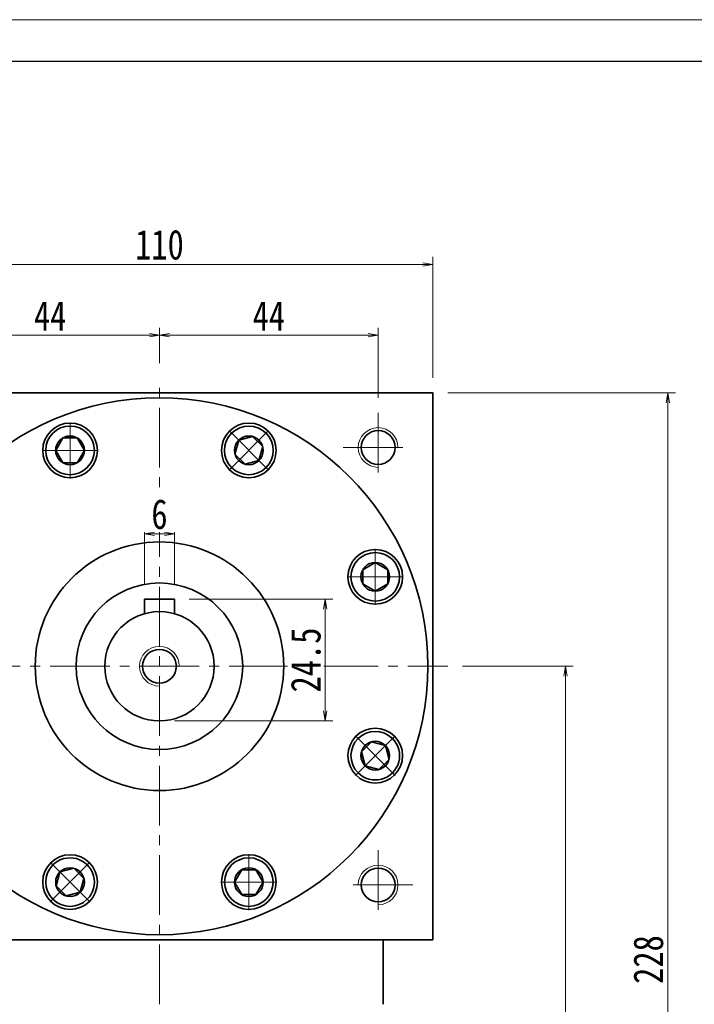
# Model space of a CAD drawing. Header units: millimetres. Extents: x -20 to 689, y 0 to 499.
# Tile 6 of 6: x 389 to 525, y 301 to 499. Entities that reach past the tile are written whole.
import ezdxf

# ---------------------------------------------------------------- set-up
doc = ezdxf.new("R2010")
doc.units = ezdxf.units.MM
doc.set_wipeout_variables(frame=1)
doc.linetypes.add('点画线', pattern=[18, 12, -2, 2, -2])
for name, color, linetype, lineweight in [('中心线层', 1, '点画线', 18), ('图框_外框线', 7, 'Continuous', 18), ('尺寸线层', 3, 'Continuous', 18), ('粗实线层', 7, 'Continuous', 35)]:
    doc.layers.add(name, color=color, linetype=linetype, lineweight=lineweight)
doc.styles.add('宋体', font='SimSun.ttf', dxfattribs={"width": 0.8})
doc.dimstyles.new('A水平标注$0', dxfattribs={"dimtxt": 3.5, "dimasz": 2, "dimexe": 1.5, "dimexo": 3, "dimgap": 1.1, "dimtad": 1, "dimtoh": 1, "dimdec": 4, "dimdsep": 46, "dimtxsty": '宋体', "dimblk": 'OPEN', "dimcen": 3, "dimclrd": 3, "dimclre": 3, "dimclrt": 6, "dimadec": 0, "dimazin": 0, "dimtm": 1e-09, "dimtfac": 1, "dimtdec": 4, "dimtix": 1, "dimtmove": 0, "dimatfit": 3, "dimldrblk": 'OPEN', "dimfxl": 0, "dimlwd": 13, "dimlwe": 13, "dimarcsym": 0})

# ---------------------------------------------------------------- blocks, each defined once
blk = doc.blocks.new('_Open')
at = {"color": 0, "linetype": 'ByBlock', "lineweight": -2}
for p, q in [((-1, 0.167), (0, 0)), ((-1, -0.167), (0, 0)), ((0, 0), (-1, 0))]:
    blk.add_line(p, q, dxfattribs=at)
blk = doc.blocks.new('*D16')
at = {"layer": 'Defpoints', "color": 0, "transparency": 16777216}
for p in [(472.61, 450.03), (362.61, 424.2), (472.61, 424.2)]:
    blk.add_point(p, dxfattribs=at)
at = {"layer": '尺寸线层', "color": 3, "lineweight": 13, "transparency": 16777216}
for p, q in [((362.61, 427.2), (362.61, 451.53)), ((364.61, 450.03), (470.61, 450.03)), ((472.61, 427.2), (472.61, 451.53))]:
    blk.add_line(p, q, dxfattribs=at)
at = {"layer": '尺寸线层', "color": 3, "lineweight": 13, "transparency": 16777216, "xscale": 2, "yscale": 2, "zscale": 2}
for p, rotation in [((362.61, 450.03), 179.9999999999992), ((472.61, 450.03), 359.9999999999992)]:
    blk.add_blockref('_Open', p, dxfattribs=dict(at, rotation=rotation))
at = {"layer": '尺寸线层', "color": 6, "transparency": 16777216, "insert": (417.61, 453.96), "char_height": 6, "attachment_point": 5, "style": '宋体', "bg_fill": 3, "box_fill_scale": 1.1, "bg_fill_color": 257, "bg_fill_transparency": 0}
blk.add_mtext('110', dxfattribs=at)
blk = doc.blocks.new('*D20')
at = {"layer": 'Defpoints', "color": 0, "transparency": 16777216}
for p in [(417.61, 435.77), (417.61, 427.19), (373.61, 420.2)]:
    blk.add_point(p, dxfattribs=at)
at = {"layer": '尺寸线层', "color": 3, "lineweight": 13, "transparency": 16777216}
for p, q in [((373.61, 423.2), (373.61, 437.27)), ((375.61, 435.77), (415.61, 435.77)), ((417.61, 430.19), (417.61, 437.27))]:
    blk.add_line(p, q, dxfattribs=at)
at = {"layer": '尺寸线层', "color": 3, "lineweight": 13, "transparency": 16777216, "xscale": 2, "yscale": 2, "zscale": 2, "rotation": 180}
blk.add_blockref('_Open', (373.61, 435.77), dxfattribs=at)
at = {"layer": '尺寸线层', "color": 3, "lineweight": 13, "transparency": 16777216, "xscale": 2, "yscale": 2, "zscale": 2}
blk.add_blockref('_Open', (417.61, 435.77), dxfattribs=at)
at = {"layer": '尺寸线层', "color": 6, "transparency": 16777216, "insert": (395.61, 439.67), "char_height": 6, "attachment_point": 5, "style": '宋体', "bg_fill": 3, "box_fill_scale": 1.1, "bg_fill_color": 257, "bg_fill_transparency": 0}
blk.add_mtext('44', dxfattribs=at)
blk = doc.blocks.new('*D21')
at = {"layer": 'Defpoints', "color": 0, "transparency": 16777216}
for p in [(461.61, 435.77), (417.61, 427.19), (461.61, 420.2)]:
    blk.add_point(p, dxfattribs=at)
at = {"layer": '尺寸线层', "color": 3, "lineweight": 13, "transparency": 16777216}
for p, q in [((417.61, 430.19), (417.61, 437.27)), ((419.61, 435.77), (459.61, 435.77)), ((461.61, 423.2), (461.61, 437.27))]:
    blk.add_line(p, q, dxfattribs=at)
at = {"layer": '尺寸线层', "color": 3, "lineweight": 13, "transparency": 16777216, "xscale": 2, "yscale": 2, "zscale": 2, "rotation": 180}
blk.add_blockref('_Open', (417.61, 435.77), dxfattribs=at)
at = {"layer": '尺寸线层', "color": 3, "lineweight": 13, "transparency": 16777216, "xscale": 2, "yscale": 2, "zscale": 2}
blk.add_blockref('_Open', (461.61, 435.77), dxfattribs=at)
at = {"layer": '尺寸线层', "color": 6, "transparency": 16777216, "insert": (439.61, 439.67), "char_height": 6, "attachment_point": 5, "style": '宋体', "bg_fill": 3, "box_fill_scale": 1.1, "bg_fill_color": 257, "bg_fill_transparency": 0}
blk.add_mtext('44', dxfattribs=at)
blk = doc.blocks.new('*D22')
at = {"layer": 'Defpoints', "color": 0, "transparency": 16777216}
for p in [(475.61, 369.2), (462.21, 196.2), (499.34, 196.2)]:
    blk.add_point(p, dxfattribs=at)
at = {"layer": '尺寸线层', "color": 3, "lineweight": 13, "transparency": 16777216}
for p, q in [((478.61, 369.2), (500.84, 369.2)), ((499.34, 367.2), (499.34, 198.2)), ((465.21, 196.2), (500.84, 196.2))]:
    blk.add_line(p, q, dxfattribs=at)
at = {"layer": '尺寸线层', "color": 3, "lineweight": 13, "transparency": 16777216, "xscale": 2, "yscale": 2, "zscale": 2}
for p, rotation in [((499.34, 369.2), 89.99999999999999), ((499.34, 196.2), 270)]:
    blk.add_blockref('_Open', p, dxfattribs=dict(at, rotation=rotation))
at = {"layer": '尺寸线层', "color": 6, "transparency": 16777216, "insert": (495.41, 282.7), "char_height": 6, "attachment_point": 5, "rotation": 90, "style": '宋体', "bg_fill": 3, "box_fill_scale": 1.1, "bg_fill_color": 257, "bg_fill_transparency": 0}
blk.add_mtext('173', dxfattribs=at)
blk = doc.blocks.new('*D23')
at = {"layer": 'Defpoints', "color": 0, "transparency": 16777216}
for p in [(472.61, 424.2), (462.21, 196.2), (519.93, 196.2)]:
    blk.add_point(p, dxfattribs=at)
at = {"layer": '尺寸线层', "color": 3, "lineweight": 13, "transparency": 16777216}
for p, q in [((475.61, 424.2), (521.43, 424.2)), ((519.93, 422.2), (519.93, 198.2)), ((465.21, 196.2), (521.43, 196.2))]:
    blk.add_line(p, q, dxfattribs=at)
at = {"layer": '尺寸线层', "color": 3, "lineweight": 13, "transparency": 16777216, "xscale": 2, "yscale": 2, "zscale": 2}
for p, rotation in [((519.93, 424.2), 90), ((519.93, 196.2), 270)]:
    blk.add_blockref('_Open', p, dxfattribs=dict(at, rotation=rotation))
at = {"layer": '尺寸线层', "color": 6, "transparency": 16777216, "insert": (516, 310.2), "char_height": 6, "attachment_point": 5, "rotation": 90, "style": '宋体', "bg_fill": 3, "box_fill_scale": 1.1, "bg_fill_color": 257, "bg_fill_transparency": 0}
blk.add_mtext('228', dxfattribs=at)
blk = doc.blocks.new('*X6')
at = {"layer": '中心线层', "linetype": '点画线', "lineweight": 18}
for p, q in [((0, -5.64), (0, 5.64)), ((-5.64, 0), (5.64, 0))]:
    blk.add_line(p, q, dxfattribs=at)
at = {"layer": '粗实线层'}
for p, q in [((-2.89, 0), (-1.44, 2.5)), ((-1.44, 2.5), (1.44, 2.5)), ((2.89, 0), (1.44, 2.5)), ((2.89, 0), (1.44, 2.5)), ((-2.89, 0), (-1.44, -2.5)), ((2.89, 0), (1.44, -2.5)), ((-1.44, -2.5), (1.44, -2.5))]:
    blk.add_line(p, q, dxfattribs=at)
blk.add_circle((0, 0), 2.89, dxfattribs=at)
for start, end in [(0, 180), (180, 360)]:
    blk.add_arc((0, 0), 4.89, start, end, dxfattribs=at)
blk = doc.blocks.new('*D24')
at = {"layer": 'Defpoints', "color": 0, "transparency": 16777216}
for p in [(420.61, 382.7), (417.61, 358.2), (450.97, 358.2)]:
    blk.add_point(p, dxfattribs=at)
at = {"layer": '尺寸线层', "color": 3, "lineweight": 13, "transparency": 16777216}
for p, q in [((423.61, 382.7), (452.47, 382.7)), ((450.97, 380.7), (450.97, 360.2)), ((420.61, 358.2), (452.47, 358.2))]:
    blk.add_line(p, q, dxfattribs=at)
at = {"layer": '尺寸线层', "color": 3, "lineweight": 13, "transparency": 16777216, "xscale": 2, "yscale": 2, "zscale": 2}
for p, rotation in [((450.97, 382.7), 90), ((450.97, 358.2), 270)]:
    blk.add_blockref('_Open', p, dxfattribs=dict(at, rotation=rotation))
at = {"layer": '尺寸线层', "color": 6, "transparency": 16777216, "insert": (447.07, 370.45), "char_height": 6, "attachment_point": 5, "rotation": 90, "style": '宋体', "bg_fill": 3, "box_fill_scale": 1.1, "bg_fill_color": 257, "bg_fill_transparency": 0}
blk.add_mtext('24.5', dxfattribs=at)
blk = doc.blocks.new('*D25')
at = {"layer": 'Defpoints', "color": 0, "transparency": 16777216}
for p in [(414.61, 395.83), (414.61, 382.7), (420.61, 382.7)]:
    blk.add_point(p, dxfattribs=at)
at = {"layer": '尺寸线层', "color": 3, "lineweight": 13, "transparency": 16777216}
for p, q in [((414.61, 385.7), (414.61, 397.33)), ((420.61, 385.7), (420.61, 397.33)), ((418.61, 395.83), (416.61, 395.83))]:
    blk.add_line(p, q, dxfattribs=at)
at = {"layer": '尺寸线层', "color": 3, "lineweight": 13, "transparency": 16777216, "xscale": 2, "yscale": 2, "zscale": 2, "rotation": 180}
blk.add_blockref('_Open', (414.61, 395.83), dxfattribs=at)
at = {"layer": '尺寸线层', "color": 3, "lineweight": 13, "transparency": 16777216, "xscale": 2, "yscale": 2, "zscale": 2}
blk.add_blockref('_Open', (420.61, 395.83), dxfattribs=at)
at = {"layer": '尺寸线层', "color": 6, "transparency": 16777216, "insert": (417.61, 399.76), "char_height": 6, "attachment_point": 5, "style": '宋体', "bg_fill": 3, "box_fill_scale": 1.1, "bg_fill_color": 257, "bg_fill_transparency": 0}
blk.add_mtext('6', dxfattribs=at)

msp = doc.modelspace()

# ---------------------------------------------------------------- linework, layer by layer
at = {"layer": '中心线层'}
for p, q in [((417.60567, 301.19842), (417.60567, 427.19361)), ((461.60567, 420.19842), (461.60567, 406.19842)), ((454.60567, 413.19842), (468.60567, 413.19842)), ((359.60567, 369.19842), (475.60567, 369.19842)), ((461.60567, 332.19842), (461.60567, 318.19842)), ((468.60567, 325.19842), (454.60567, 325.19842))]:
    msp.add_line(p, q, dxfattribs=at)
at = {"layer": '图框_外框线', "color": 3}
msp.add_lwpolyline([(-16.77824, 0), (689.23397, 0), (689.23397, 499.2515), (-16.77824, 499.2515)], close=True, dxfattribs=at)
at = {"layer": '图框_外框线', "color": 3, "lineweight": 25}
msp.add_lwpolyline([(25.24629, 8.40491), (680.82907, 8.40491), (680.82907, 490.84659), (25.24629, 490.84659)], close=True, dxfattribs=at)
at = {"layer": '粗实线层'}
for p, q in [((420.60567, 382.69842), (414.60567, 382.69842)), ((414.60567, 382.69842), (414.60567, 379.78142)), ((420.60567, 382.69842), (420.60567, 379.78142))]:
    msp.add_line(p, q, dxfattribs=at)
for points in [[(362.60567, 423.59842), (362.60567, 424.19842), (472.60567, 424.19842), (472.60567, 423.59842)], [(472.60567, 314.19842), (472.60567, 424.19842)], [(472.60567, 314.19842), (362.60567, 314.19842)]]:
    msp.add_lwpolyline(points, dxfattribs=at)
for centre, radius in [((399.61955, 412.62075), 5.5), ((435.59179, 412.62075), 5.5), ((461.60567, 413.19842), 3.4), ((417.60567, 369.19842), 25), ((417.60567, 369.19842), 16.75), ((417.60567, 369.19842), 11), ((417.60567, 369.19842), 3.4), ((399.61955, 325.77608), 5.5), ((435.59179, 325.77608), 5.5), ((461.60567, 325.19842), 3.4)]:
    msp.add_circle(centre, radius, dxfattribs=at)
at = {"layer": '粗实线层', "lineweight": 18}
for centre, start, end in [((461.60567, 413.19842), 0, 270), ((417.60567, 369.19842), 0, 270), ((461.60567, 325.19842), 270, 180)]:
    msp.add_arc(centre, 4, start, end, dxfattribs=at)

# ---------------------------------------------------------------- next in the draw order: dimensions: what is measured, and where the dimension line sits
at = {"layer": '尺寸线层'}
dim = msp.add_linear_dim(base=(472.60567, 450.02846), p1=(362.60567, 424.19842), p2=(472.60567, 424.19842), dimstyle='A水平标注$0', override={"dimtxt": 6, "dimgap": 1, "dimdec": 1, "dimpost": '<>', "dimblk": 'Open', "dimtvp": 0.1, "dimtfill": 1, "dimtfillclr": 256}, dxfattribs=at)
dim.commit()
dim.dimension.update_dxf_attribs({"geometry": '*D16', "text_midpoint": (417.60567, 453.96142)})
dim = msp.add_linear_dim(base=(499.33947, 196.19842), p1=(475.60567, 369.19842), p2=(462.20567, 196.19842), angle=270, dimstyle='A水平标注$0', override={"dimtxt": 6, "dimgap": 1, "dimtad": 1, "dimjust": 0, "dimdec": 1, "dimlfac": 1, "dimpost": '<>', "dimse1": 0, "dimse2": 0, "dimsd1": 0, "dimsd2": 0, "dimtofl": 1, "dimtvp": 0.1}, dxfattribs=at)
dim.commit()
dim.dimension.update_dxf_attribs({"geometry": '*D22', "text_midpoint": (495.40651, 282.69842)})

# ---------------------------------------------------------------- next in the draw order: dimensions: what is measured, and where the dimension line sits
dim = msp.add_linear_dim(base=(417.60567, 435.77246), p1=(373.60567, 420.19842), p2=(417.60567, 427.19361), dimstyle='A水平标注$0', override={"dimtxt": 6, "dimgap": 1, "dimdec": 1, "dimpost": '<>', "dimblk": 'Open', "dimtvp": 0.1, "dimtfill": 1, "dimtfillclr": 256}, dxfattribs=at)
dim.commit()
dim.dimension.update_dxf_attribs({"geometry": '*D20', "text_midpoint": (395.60567, 439.6719)})

# ---------------------------------------------------------------- next in the draw order: dimensions: what is measured, and where the dimension line sits
dim = msp.add_linear_dim(base=(461.60567, 435.77246), p1=(417.60567, 427.19361), p2=(461.60567, 420.19842), dimstyle='A水平标注$0', override={"dimtxt": 6, "dimgap": 1, "dimdec": 1, "dimpost": '<>', "dimblk": 'Open', "dimtvp": 0.1, "dimtfill": 1, "dimtfillclr": 256}, dxfattribs=at)
dim.commit()
dim.dimension.update_dxf_attribs({"geometry": '*D21', "text_midpoint": (439.60567, 439.6719)})

# ---------------------------------------------------------------- next in the draw order: dimensions: what is measured, and where the dimension line sits
dim = msp.add_linear_dim(base=(519.93027, 196.19842), p1=(472.60567, 424.19842), p2=(462.20567, 196.19842), angle=270, dimstyle='A水平标注$0', override={"dimtxt": 6, "dimgap": 1, "dimdec": 1, "dimpost": '<>', "dimblk": 'Open', "dimtvp": 0.1, "dimtfill": 1, "dimtfillclr": 256}, dxfattribs=at)
dim.commit()
dim.dimension.update_dxf_attribs({"geometry": '*D23', "text_midpoint": (515.99731, 310.19842)})

# ---------------------------------------------------------------- next in the draw order: linework, layer by layer
at = {"layer": '粗实线层'}
msp.add_line((462.60567, 301.19842), (462.60567, 314.19842), dxfattribs=at)
for centre, radius in [((417.60567, 369.19842), 54), ((461.02801, 387.18454), 5.5), ((461.02801, 351.21229), 5.5)]:
    msp.add_circle(centre, radius, dxfattribs=at)

# ---------------------------------------------------------------- next in the draw order: wipeouts: each hides what was drawn before it
for points in [[(404.50955, 412.62075), (404.50947, 412.64823), (404.50924, 412.67571), (404.50885, 412.70318), (404.50831, 412.73065), (404.50762, 412.75812), (404.50677, 412.78558), (404.50577, 412.81304), (404.50461, 412.84049), (404.5033, 412.86794), (404.50183, 412.89537), (404.50021, 412.9228), (404.49844, 412.95022), (404.49651, 412.97763), (404.49443, 413.00503), (404.49219, 413.03241), (404.4898, 413.05979), (404.48726, 413.08715), (404.48456, 413.11449), (404.48171, 413.14182), (404.4787, 413.16913), (404.47554, 413.19642), (404.47223, 413.2237), (404.46877, 413.25096), (404.46515, 413.27819), (404.46138, 413.30541), (404.45746, 413.33261), (404.45338, 413.35978), (404.44915, 413.38693), (404.44477, 413.41405), (404.44024, 413.44115), (404.44024, 413.44115), (404.39664, 413.6655), (404.34261, 413.88756), (404.27826, 414.10686), (404.20373, 414.32291), (404.1192, 414.53524), (404.02483, 414.74339), (403.92084, 414.9469), (403.80746, 415.14534), (403.68492, 415.33826), (403.55351, 415.52524), (403.41351, 415.70588), (403.26521, 415.87978), (403.10896, 416.04656), (402.94508, 416.20585), (402.77394, 416.35732), (402.5959, 416.50062), (402.41137, 416.63545), (402.22074, 416.76151), (402.02443, 416.87853), (401.82286, 416.98624), (401.61648, 417.08442), (401.40574, 417.17285), (401.1911, 417.25134), (400.97302, 417.31971), (400.75199, 417.37782), (400.52848, 417.42554), (400.30299, 417.46276), (400.07601, 417.4894), (399.84803, 417.50541), (399.61955, 417.51075), (399.61955, 417.51075), (399.39107, 417.50541), (399.16309, 417.4894), (398.9361, 417.46276), (398.71061, 417.42554), (398.48711, 417.37782), (398.26607, 417.31971), (398.048, 417.25134), (397.83336, 417.17285), (397.62261, 417.08442), (397.41624, 416.98624), (397.21467, 416.87853), (397.01836, 416.76151), (396.82772, 416.63545), (396.64319, 416.50062), (396.46516, 416.35732), (396.29402, 416.20585), (396.13014, 416.04656), (395.97388, 415.87978), (395.82559, 415.70588), (395.68558, 415.52524), (395.55417, 415.33826), (395.43164, 415.14534), (395.31825, 414.9469), (395.21427, 414.74339), (395.1199, 414.53524), (395.03536, 414.32291), (394.96084, 414.10686), (394.89649, 413.88756), (394.84246, 413.6655), (394.79886, 413.44115), (394.79886, 413.44115), (394.79432, 413.41405), (394.78994, 413.38693), (394.78571, 413.35978), (394.78164, 413.33261), (394.77771, 413.30541), (394.77394, 413.27819), (394.77033, 413.25096), (394.76686, 413.2237), (394.76355, 413.19642), (394.76039, 413.16913), (394.75739, 413.14182), (394.75454, 413.11449), (394.75184, 413.08715), (394.7493, 413.05979), (394.74691, 413.03241), (394.74467, 413.00503), (394.74259, 412.97763), (394.74066, 412.95022), (394.73889, 412.9228), (394.73726, 412.89537), (394.7358, 412.86794), (394.73449, 412.84049), (394.73333, 412.81304), (394.73233, 412.78558), (394.73148, 412.75812), (394.73078, 412.73065), (394.73024, 412.70318), (394.72986, 412.67571), (394.72962, 412.64823), (394.72955, 412.62075), (394.72955, 412.62075), (394.73625, 412.36483), (394.75634, 412.10961), (394.78975, 411.85579), (394.83641, 411.60407), (394.89617, 411.35513), (394.96888, 411.10966), (395.05434, 410.86833), (395.15231, 410.63181), (395.26253, 410.40074), (395.38468, 410.17575), (395.51845, 409.95747), (395.66345, 409.74648), (395.8193, 409.54338), (395.98557, 409.3487), (396.1618, 409.163), (396.3475, 408.98678), (396.54217, 408.82051), (396.74528, 408.66466), (396.95626, 408.51965), (397.17455, 408.38589), (397.39953, 408.26373), (397.63061, 408.15352), (397.86713, 408.05554), (398.10845, 407.97009), (398.35392, 407.89738), (398.60286, 407.83761), (398.85458, 407.79096), (399.1084, 407.75754), (399.36362, 407.73745), (399.61955, 407.73075), (399.61955, 407.73075), (399.87547, 407.73745), (400.13069, 407.75754), (400.38451, 407.79096), (400.63624, 407.83761), (400.88517, 407.89738), (401.13064, 407.97009), (401.37197, 408.05554), (401.60849, 408.15352), (401.83956, 408.26373), (402.06455, 408.38589), (402.28283, 408.51965), (402.49382, 408.66466), (402.69692, 408.82051), (402.8916, 408.98678), (403.0773, 409.163), (403.25353, 409.3487), (403.41979, 409.54338), (403.57564, 409.74648), (403.72065, 409.95747), (403.85441, 410.17575), (403.97657, 410.40074), (404.08678, 410.63181), (404.18476, 410.86833), (404.27021, 411.10966), (404.34292, 411.35513), (404.40269, 411.60407), (404.44934, 411.85579), (404.48276, 412.10961), (404.50285, 412.36483)], [(439.04954, 409.163), (439.06892, 409.18248), (439.08818, 409.20208), (439.10734, 409.22178), (439.12638, 409.24158), (439.14531, 409.2615), (439.16413, 409.28152), (439.18284, 409.30164), (439.20143, 409.32187), (439.21991, 409.34221), (439.23827, 409.36264), (439.25652, 409.38319), (439.27466, 409.40383), (439.29267, 409.42457), (439.31057, 409.44542), (439.32836, 409.46636), (439.34602, 409.48741), (439.36357, 409.50855), (439.381, 409.5298), (439.3983, 409.55114), (439.41549, 409.57257), (439.43256, 409.59411), (439.4495, 409.61573), (439.46633, 409.63746), (439.48303, 409.65928), (439.49961, 409.68119), (439.51606, 409.70319), (439.5324, 409.72529), (439.5486, 409.74747), (439.56469, 409.76975), (439.58064, 409.79212), (439.58064, 409.79212), (439.70845, 409.98159), (439.82727, 410.17681), (439.93683, 410.37738), (440.03691, 410.58285), (440.12727, 410.79277), (440.20773, 411.00668), (440.2781, 411.22412), (440.33824, 411.44461), (440.38801, 411.66766), (440.4273, 411.8928), (440.45603, 412.11953), (440.47414, 412.34736), (440.48158, 412.57578), (440.47834, 412.8043), (440.46443, 413.03241), (440.43988, 413.25963), (440.40473, 413.48546), (440.35907, 413.70939), (440.303, 413.93095), (440.23664, 414.14964), (440.16013, 414.365), (440.07364, 414.57655), (439.97736, 414.78382), (439.87151, 414.98637), (439.7563, 415.18375), (439.632, 415.37553), (439.49887, 415.5613), (439.35721, 415.74064), (439.20733, 415.91317), (439.04954, 416.07851), (439.04954, 416.07851), (438.88421, 416.23629), (438.71168, 416.38617), (438.53234, 416.52784), (438.34657, 416.66096), (438.15479, 416.78526), (437.95741, 416.90047), (437.75486, 417.00633), (437.54758, 417.1026), (437.33604, 417.18909), (437.12068, 417.2656), (436.90199, 417.33196), (436.68043, 417.38803), (436.45649, 417.43369), (436.23067, 417.46884), (436.00345, 417.49339), (435.77533, 417.50731), (435.54681, 417.51055), (435.31839, 417.5031), (435.09057, 417.485), (434.86384, 417.45627), (434.6387, 417.41697), (434.41564, 417.3672), (434.19515, 417.30706), (433.97772, 417.23669), (433.76381, 417.15623), (433.55389, 417.06587), (433.34842, 416.96579), (433.14785, 416.85623), (432.95262, 416.73741), (432.76316, 416.60961), (432.76316, 416.60961), (432.74079, 416.59365), (432.71851, 416.57757), (432.69632, 416.56136), (432.67423, 416.54503), (432.65222, 416.52857), (432.63031, 416.51199), (432.60849, 416.49529), (432.58677, 416.47847), (432.56514, 416.46152), (432.54361, 416.44445), (432.52217, 416.42727), (432.50083, 416.40996), (432.47959, 416.39253), (432.45845, 416.37498), (432.4374, 416.35732), (432.41646, 416.33954), (432.39561, 416.32164), (432.37487, 416.30362), (432.35422, 416.28548), (432.33368, 416.26724), (432.31324, 416.24887), (432.29291, 416.23039), (432.27268, 416.2118), (432.25255, 416.19309), (432.23253, 416.17427), (432.21262, 416.15534), (432.19281, 416.1363), (432.17311, 416.11714), (432.15352, 416.09788), (432.13404, 416.07851), (432.13404, 416.07851), (431.95781, 415.8928), (431.79155, 415.69813), (431.6357, 415.49502), (431.49069, 415.28404), (431.35693, 415.06575), (431.23477, 414.84077), (431.12455, 414.6097), (431.02658, 414.37317), (430.94112, 414.13185), (430.86841, 413.88638), (430.80865, 413.63744), (430.76199, 413.38572), (430.72858, 413.1319), (430.70849, 412.87668), (430.70179, 412.62075), (430.70849, 412.36483), (430.72858, 412.10961), (430.76199, 411.85579), (430.80865, 411.60407), (430.86841, 411.35513), (430.94112, 411.10966), (431.02658, 410.86833), (431.12455, 410.63181), (431.23477, 410.40074), (431.35693, 410.17575), (431.49069, 409.95747), (431.6357, 409.74648), (431.79155, 409.54338), (431.95781, 409.3487), (432.13404, 409.163), (432.13404, 409.163), (432.31974, 408.98678), (432.51441, 408.82051), (432.71752, 408.66466), (432.92851, 408.51965), (433.14679, 408.38589), (433.37178, 408.26373), (433.60285, 408.15352), (433.83937, 408.05554), (434.0807, 407.97009), (434.32617, 407.89738), (434.5751, 407.83761), (434.82683, 407.79096), (435.08065, 407.75754), (435.33587, 407.73745), (435.59179, 407.73075), (435.84771, 407.73745), (436.10293, 407.75754), (436.35675, 407.79096), (436.60848, 407.83761), (436.85742, 407.89738), (437.10288, 407.97009), (437.34421, 408.05554), (437.58073, 408.15352), (437.8118, 408.26373), (438.03679, 408.38589), (438.25508, 408.51965), (438.46606, 408.66466), (438.66917, 408.82051), (438.86384, 408.98678)], [(461.02801, 382.29454), (461.05548, 382.29461), (461.08296, 382.29485), (461.11043, 382.29523), (461.1379, 382.29577), (461.16537, 382.29647), (461.19284, 382.29732), (461.22029, 382.29832), (461.24775, 382.29948), (461.27519, 382.30079), (461.30263, 382.30225), (461.33006, 382.30387), (461.35748, 382.30565), (461.38489, 382.30758), (461.41228, 382.30966), (461.43967, 382.3119), (461.46704, 382.31429), (461.4944, 382.31683), (461.52174, 382.31953), (461.54907, 382.32238), (461.57638, 382.32538), (461.60368, 382.32854), (461.63095, 382.33185), (461.65821, 382.33532), (461.68545, 382.33893), (461.71267, 382.3427), (461.73986, 382.34663), (461.76703, 382.3507), (461.79418, 382.35493), (461.82131, 382.35931), (461.84841, 382.36385), (461.84841, 382.36385), (462.07275, 382.40744), (462.29482, 382.46148), (462.51411, 382.52583), (462.73016, 382.60035), (462.94249, 382.68489), (463.15064, 382.77925), (463.35416, 382.88324), (463.55259, 382.99663), (463.74551, 383.11916), (463.93249, 383.25057), (464.11313, 383.39058), (464.28703, 383.53887), (464.45381, 383.69513), (464.61311, 383.85901), (464.76457, 384.03015), (464.90788, 384.20818), (465.04271, 384.39271), (465.16877, 384.58334), (465.28578, 384.77966), (465.3935, 384.98122), (465.49168, 385.1876), (465.58011, 385.39834), (465.65859, 385.61299), (465.72697, 385.83106), (465.78507, 386.0521), (465.83279, 386.2756), (465.87001, 386.50109), (465.89666, 386.72808), (465.91267, 386.95606), (465.91801, 387.18454), (465.91801, 387.18454), (465.91267, 387.41302), (465.89666, 387.641), (465.87001, 387.86798), (465.83279, 388.09347), (465.78507, 388.31698), (465.72697, 388.53801), (465.65859, 388.75609), (465.58011, 388.97073), (465.49168, 389.18147), (465.3935, 389.38785), (465.28578, 389.58942), (465.16877, 389.78573), (465.04271, 389.97636), (464.90788, 390.16089), (464.76457, 390.33893), (464.61311, 390.51007), (464.45381, 390.67395), (464.28703, 390.8302), (464.11313, 390.97849), (463.93249, 391.1185), (463.74551, 391.24991), (463.55259, 391.37244), (463.35416, 391.48583), (463.15064, 391.58982), (462.94249, 391.68419), (462.73016, 391.76872), (462.51411, 391.84325), (462.29482, 391.9076), (462.07275, 391.96163), (461.84841, 392.00523), (461.84841, 392.00523), (461.82131, 392.00976), (461.79418, 392.01414), (461.76703, 392.01837), (461.73986, 392.02245), (461.71267, 392.02637), (461.68545, 392.03014), (461.65821, 392.03376), (461.63095, 392.03722), (461.60368, 392.04053), (461.57638, 392.04369), (461.54907, 392.0467), (461.52174, 392.04955), (461.4944, 392.05224), (461.46704, 392.05479), (461.43967, 392.05718), (461.41228, 392.05941), (461.38489, 392.0615), (461.35748, 392.06342), (461.33006, 392.0652), (461.30263, 392.06682), (461.27519, 392.06829), (461.24775, 392.0696), (461.22029, 392.07075), (461.19284, 392.07176), (461.16537, 392.07261), (461.1379, 392.0733), (461.11043, 392.07384), (461.08296, 392.07423), (461.05548, 392.07446), (461.02801, 392.07454), (461.02801, 392.07454), (460.77208, 392.06783), (460.51686, 392.04775), (460.26304, 392.01433), (460.01132, 391.96768), (459.76238, 391.90791), (459.51691, 391.8352), (459.27559, 391.74974), (459.03906, 391.65177), (458.80799, 391.54156), (458.58301, 391.4194), (458.36472, 391.28564), (458.15374, 391.14063), (457.95063, 390.98478), (457.75596, 390.81851), (457.57025, 390.64229), (457.39403, 390.45659), (457.22776, 390.26191), (457.07191, 390.05881), (456.92691, 389.84782), (456.79314, 389.62954), (456.67098, 389.40455), (456.56077, 389.17348), (456.4628, 388.93696), (456.37734, 388.69563), (456.30463, 388.45016), (456.24487, 388.20122), (456.19821, 387.9495), (456.16479, 387.69568), (456.14471, 387.44046), (456.13801, 387.18454), (456.13801, 387.18454), (456.14471, 386.92861), (456.16479, 386.67339), (456.19821, 386.41957), (456.24487, 386.16785), (456.30463, 385.91891), (456.37734, 385.67344), (456.4628, 385.43212), (456.56077, 385.19559), (456.67098, 384.96452), (456.79314, 384.73954), (456.92691, 384.52125), (457.07191, 384.31027), (457.22776, 384.10716), (457.39403, 383.91249), (457.57025, 383.72678), (457.75596, 383.55056), (457.95063, 383.38429), (458.15374, 383.22844), (458.36472, 383.08344), (458.58301, 382.94967), (458.80799, 382.82751), (459.03906, 382.7173), (459.27559, 382.61933), (459.51691, 382.53387), (459.76238, 382.46116), (460.01132, 382.40139), (460.26304, 382.35474), (460.51686, 382.32132), (460.77208, 382.30124)], [(457.57025, 347.75454), (457.58974, 347.73517), (457.60933, 347.7159), (457.62903, 347.69675), (457.64884, 347.67771), (457.66875, 347.65877), (457.68877, 347.63996), (457.7089, 347.62125), (457.72913, 347.60266), (457.74946, 347.58418), (457.7699, 347.56581), (457.79044, 347.54756), (457.81108, 347.52943), (457.83183, 347.51141), (457.85267, 347.49351), (457.87362, 347.47573), (457.89466, 347.45806), (457.91581, 347.44052), (457.93705, 347.42309), (457.95839, 347.40578), (457.97983, 347.38859), (458.00136, 347.37153), (458.02299, 347.35458), (458.04471, 347.33776), (458.06653, 347.32105), (458.08844, 347.30447), (458.11044, 347.28802), (458.13254, 347.27169), (458.15473, 347.25548), (458.17701, 347.2394), (458.19938, 347.22344), (458.19938, 347.22344), (458.38884, 347.09563), (458.58407, 346.97682), (458.78464, 346.86725), (458.9901, 346.76718), (459.20002, 346.67681), (459.41393, 346.59636), (459.63137, 346.52598), (459.85186, 346.46584), (460.07492, 346.41607), (460.30006, 346.37678), (460.52679, 346.34805), (460.75461, 346.32994), (460.98303, 346.3225), (461.21155, 346.32574), (461.43967, 346.33965), (461.66689, 346.36421), (461.89271, 346.39935), (462.11665, 346.44501), (462.3382, 346.50109), (462.5569, 346.56745), (462.77225, 346.64396), (462.9838, 346.73044), (463.19107, 346.82672), (463.39362, 346.93258), (463.591, 347.04778), (463.78279, 347.17208), (463.96855, 347.30521), (464.1479, 347.44687), (464.32042, 347.59676), (464.48576, 347.75454), (464.48576, 347.75454), (464.64354, 347.91988), (464.79343, 348.09241), (464.93509, 348.27175), (465.06822, 348.45751), (465.19252, 348.6493), (465.30772, 348.84668), (465.41358, 349.04923), (465.50986, 349.2565), (465.59634, 349.46805), (465.67285, 349.6834), (465.73922, 349.9021), (465.79529, 350.12365), (465.84095, 350.34759), (465.87609, 350.57341), (465.90065, 350.80063), (465.91456, 351.02875), (465.9178, 351.25727), (465.91036, 351.48569), (465.89225, 351.71352), (465.86352, 351.94024), (465.82423, 352.16538), (465.77446, 352.38844), (465.71432, 352.60893), (465.64394, 352.82637), (465.56349, 353.04028), (465.47312, 353.2502), (465.37305, 353.45567), (465.26348, 353.65623), (465.14467, 353.85146), (465.01686, 354.04093), (465.01686, 354.04093), (465.0009, 354.06329), (464.98482, 354.08557), (464.96861, 354.10776), (464.95228, 354.12986), (464.93583, 354.15186), (464.91925, 354.17377), (464.90255, 354.19559), (464.88572, 354.21731), (464.86878, 354.23894), (464.85171, 354.26047), (464.83452, 354.28191), (464.81721, 354.30325), (464.79979, 354.32449), (464.78224, 354.34564), (464.76457, 354.36668), (464.74679, 354.38763), (464.72889, 354.40847), (464.71087, 354.42922), (464.69274, 354.44986), (464.67449, 354.4704), (464.65612, 354.49084), (464.63765, 354.51117), (464.61905, 354.5314), (464.60035, 354.55153), (464.58153, 354.57155), (464.56259, 354.59146), (464.54355, 354.61127), (464.5244, 354.63097), (464.50513, 354.65056), (464.48576, 354.67005), (464.48576, 354.67005), (464.30006, 354.84627), (464.10538, 355.01254), (463.90228, 355.16839), (463.69129, 355.31339), (463.47301, 355.44716), (463.24802, 355.56932), (463.01695, 355.67953), (462.78043, 355.7775), (462.5391, 355.86296), (462.29363, 355.93567), (462.0447, 355.99544), (461.79297, 356.04209), (461.53915, 356.07551), (461.28393, 356.09559), (461.02801, 356.10229), (460.77208, 356.09559), (460.51686, 356.07551), (460.26304, 356.04209), (460.01132, 355.99544), (459.76238, 355.93567), (459.51691, 355.86296), (459.27559, 355.7775), (459.03906, 355.67953), (458.80799, 355.56932), (458.58301, 355.44716), (458.36472, 355.31339), (458.15374, 355.16839), (457.95063, 355.01254), (457.75596, 354.84627), (457.57025, 354.67005), (457.57025, 354.67005), (457.39403, 354.48434), (457.22776, 354.28967), (457.07191, 354.08656), (456.92691, 353.87558), (456.79314, 353.65729), (456.67098, 353.43231), (456.56077, 353.20124), (456.4628, 352.96471), (456.37734, 352.72339), (456.30463, 352.47792), (456.24487, 352.22898), (456.19821, 351.97726), (456.16479, 351.72344), (456.14471, 351.46822), (456.13801, 351.21229), (456.14471, 350.95637), (456.16479, 350.70115), (456.19821, 350.44733), (456.24487, 350.19561), (456.30463, 349.94667), (456.37734, 349.7012), (456.4628, 349.45987), (456.56077, 349.22335), (456.67098, 348.99228), (456.79314, 348.76729), (456.92691, 348.54901), (457.07191, 348.33802), (457.22776, 348.13492), (457.39403, 347.94025)], [(396.1618, 329.23383), (396.14242, 329.21435), (396.12316, 329.19475), (396.104, 329.17505), (396.08496, 329.15525), (396.06603, 329.13533), (396.04721, 329.11531), (396.0285, 329.09519), (396.00991, 329.07496), (395.99143, 329.05462), (395.97307, 329.03419), (395.95482, 329.01364), (395.93668, 328.993), (395.91867, 328.97226), (395.90076, 328.95141), (395.88298, 328.93047), (395.86532, 328.90942), (395.84777, 328.88828), (395.83034, 328.86703), (395.81303, 328.84569), (395.79585, 328.82426), (395.77878, 328.80272), (395.76183, 328.7811), (395.74501, 328.75937), (395.72831, 328.73755), (395.71173, 328.71564), (395.69527, 328.69364), (395.67894, 328.67154), (395.66273, 328.64936), (395.64665, 328.62708), (395.6307, 328.60471), (395.6307, 328.60471), (395.50289, 328.41524), (395.38407, 328.22002), (395.27451, 328.01945), (395.17443, 327.81398), (395.08407, 327.60406), (395.00361, 327.39015), (394.93324, 327.17271), (394.8731, 326.95222), (394.82333, 326.72917), (394.78403, 326.50403), (394.7553, 326.2773), (394.7372, 326.04947), (394.72975, 325.82105), (394.73299, 325.59253), (394.74691, 325.36442), (394.77146, 325.1372), (394.80661, 324.91137), (394.85227, 324.68744), (394.90834, 324.46588), (394.9747, 324.24719), (395.05121, 324.03183), (395.1377, 323.82028), (395.23398, 323.61301), (395.33983, 323.41046), (395.45504, 323.21308), (395.57934, 323.0213), (395.71247, 322.83553), (395.85413, 322.65619), (396.00401, 322.48366), (396.1618, 322.31832), (396.1618, 322.31832), (396.32713, 322.16054), (396.49966, 322.01066), (396.679, 321.86899), (396.86477, 321.73587), (397.05655, 321.61157), (397.25393, 321.49636), (397.45648, 321.3905), (397.66375, 321.29423), (397.8753, 321.20774), (398.09066, 321.13123), (398.30935, 321.06487), (398.53091, 321.0088), (398.75484, 320.96314), (398.98067, 320.92799), (399.20789, 320.90344), (399.436, 320.88952), (399.66452, 320.88628), (399.89295, 320.89373), (400.12077, 320.91183), (400.3475, 320.94056), (400.57264, 320.97986), (400.79569, 321.02963), (401.01618, 321.08977), (401.23362, 321.16014), (401.44753, 321.2406), (401.65745, 321.33096), (401.86292, 321.43104), (402.06349, 321.5406), (402.25871, 321.65942), (402.44818, 321.78722), (402.44818, 321.78722), (402.47055, 321.80318), (402.49283, 321.81926), (402.51501, 321.83547), (402.53711, 321.8518), (402.55911, 321.86826), (402.58102, 321.88484), (402.60284, 321.90154), (402.62457, 321.91836), (402.6462, 321.93531), (402.66773, 321.95238), (402.68917, 321.96956), (402.71051, 321.98687), (402.73175, 322.0043), (402.75289, 322.02185), (402.77394, 322.03951), (402.79488, 322.05729), (402.81573, 322.07519), (402.83647, 322.09321), (402.85712, 322.11135), (402.87766, 322.1296), (402.89809, 322.14796), (402.91843, 322.16644), (402.93866, 322.18503), (402.95878, 322.20374), (402.9788, 322.22256), (402.99872, 322.24149), (403.01852, 322.26053), (403.03822, 322.27969), (403.05782, 322.29895), (403.0773, 322.31832), (403.0773, 322.31832), (403.25353, 322.50403), (403.41979, 322.6987), (403.57564, 322.90181), (403.72065, 323.11279), (403.85441, 323.33108), (403.97657, 323.55606), (404.08678, 323.78713), (404.18476, 324.02366), (404.27021, 324.26498), (404.34292, 324.51045), (404.40269, 324.75939), (404.44934, 325.01111), (404.48276, 325.26493), (404.50285, 325.52015), (404.50955, 325.77608), (404.50285, 326.032), (404.48276, 326.28722), (404.44934, 326.54104), (404.40269, 326.79277), (404.34292, 327.0417), (404.27021, 327.28717), (404.18476, 327.5285), (404.08678, 327.76502), (403.97657, 327.99609), (403.85441, 328.22108), (403.72065, 328.43936), (403.57564, 328.65035), (403.41979, 328.85345), (403.25353, 329.04813), (403.0773, 329.23383), (403.0773, 329.23383), (402.8916, 329.41006), (402.69692, 329.57632), (402.49382, 329.73217), (402.28283, 329.87718), (402.06455, 330.01094), (401.83956, 330.1331), (401.60849, 330.24331), (401.37197, 330.34129), (401.13064, 330.42674), (400.88517, 330.49945), (400.63624, 330.55922), (400.38451, 330.60587), (400.13069, 330.63929), (399.87547, 330.65938), (399.61955, 330.66608), (399.36362, 330.65938), (399.1084, 330.63929), (398.85458, 330.60587), (398.60286, 330.55922), (398.35392, 330.49945), (398.10845, 330.42674), (397.86713, 330.34129), (397.63061, 330.24331), (397.39953, 330.1331), (397.17455, 330.01094), (396.95626, 329.87718), (396.74528, 329.73217), (396.54217, 329.57632), (396.3475, 329.41006)], [(430.70179, 325.77608), (430.70187, 325.7486), (430.7021, 325.72113), (430.70248, 325.69365), (430.70303, 325.66618), (430.70372, 325.63871), (430.70457, 325.61125), (430.70557, 325.58379), (430.70673, 325.55634), (430.70804, 325.52889), (430.70951, 325.50146), (430.71113, 325.47403), (430.7129, 325.44661), (430.71483, 325.4192), (430.71691, 325.3918), (430.71915, 325.36442), (430.72154, 325.33704), (430.72408, 325.30968), (430.72678, 325.28234), (430.72963, 325.25501), (430.73264, 325.2277), (430.73579, 325.20041), (430.7391, 325.17313), (430.74257, 325.14587), (430.74619, 325.11864), (430.74996, 325.09142), (430.75388, 325.06422), (430.75796, 325.03705), (430.76219, 325.0099), (430.76657, 324.98278), (430.7711, 324.95568), (430.7711, 324.95568), (430.8147, 324.73133), (430.86873, 324.50927), (430.93308, 324.28997), (431.0076, 324.07392), (431.09214, 323.86159), (431.18651, 323.65344), (431.2905, 323.44993), (431.40388, 323.25149), (431.52641, 323.05857), (431.65783, 322.87159), (431.79783, 322.69095), (431.94613, 322.51705), (432.10238, 322.35027), (432.26626, 322.19098), (432.4374, 322.03951), (432.61543, 321.89621), (432.79997, 321.76138), (432.9906, 321.63532), (433.18691, 321.5183), (433.38848, 321.41059), (433.59486, 321.31241), (433.8056, 321.22398), (434.02024, 321.14549), (434.23832, 321.07712), (434.45935, 321.01901), (434.68285, 320.97129), (434.90835, 320.93407), (435.13533, 320.90743), (435.36331, 320.89142), (435.59179, 320.88608), (435.59179, 320.88608), (435.82027, 320.89142), (436.04825, 320.90743), (436.27523, 320.93407), (436.50073, 320.97129), (436.72423, 321.01901), (436.94526, 321.07712), (437.16334, 321.14549), (437.37798, 321.22398), (437.58872, 321.31241), (437.7951, 321.41059), (437.99667, 321.5183), (438.19298, 321.63532), (438.38361, 321.76138), (438.56815, 321.89621), (438.74618, 322.03951), (438.91732, 322.19098), (439.0812, 322.35027), (439.23746, 322.51705), (439.38575, 322.69095), (439.52575, 322.87159), (439.65717, 323.05857), (439.7797, 323.25149), (439.89308, 323.44993), (439.99707, 323.65344), (440.09144, 323.86159), (440.17598, 324.07392), (440.2505, 324.28997), (440.31485, 324.50927), (440.36888, 324.73133), (440.41248, 324.95568), (440.41248, 324.95568), (440.41701, 324.98278), (440.42139, 325.0099), (440.42562, 325.03705), (440.4297, 325.06422), (440.43362, 325.09142), (440.43739, 325.11864), (440.44101, 325.14587), (440.44448, 325.17313), (440.44779, 325.20041), (440.45094, 325.2277), (440.45395, 325.25501), (440.4568, 325.28234), (440.4595, 325.30968), (440.46204, 325.33704), (440.46443, 325.36442), (440.46667, 325.3918), (440.46875, 325.4192), (440.47068, 325.44661), (440.47245, 325.47403), (440.47407, 325.50146), (440.47554, 325.52889), (440.47685, 325.55634), (440.47801, 325.58379), (440.47901, 325.61125), (440.47986, 325.63871), (440.48056, 325.66618), (440.4811, 325.69365), (440.48148, 325.72113), (440.48171, 325.7486), (440.48179, 325.77608), (440.48179, 325.77608), (440.47509, 326.032), (440.455, 326.28722), (440.42159, 326.54104), (440.37493, 326.79277), (440.31517, 327.0417), (440.24246, 327.28717), (440.157, 327.5285), (440.05903, 327.76502), (439.94881, 327.99609), (439.82665, 328.22108), (439.69289, 328.43936), (439.54788, 328.65035), (439.39203, 328.85345), (439.22577, 329.04813), (439.04954, 329.23383), (438.86384, 329.41006), (438.66917, 329.57632), (438.46606, 329.73217), (438.25508, 329.87718), (438.03679, 330.01094), (437.8118, 330.1331), (437.58073, 330.24331), (437.34421, 330.34129), (437.10288, 330.42674), (436.85742, 330.49945), (436.60848, 330.55922), (436.35675, 330.60587), (436.10293, 330.63929), (435.84771, 330.65938), (435.59179, 330.66608), (435.59179, 330.66608), (435.33587, 330.65938), (435.08065, 330.63929), (434.82683, 330.60587), (434.5751, 330.55922), (434.32617, 330.49945), (434.0807, 330.42674), (433.83937, 330.34129), (433.60285, 330.24331), (433.37178, 330.1331), (433.14679, 330.01094), (432.92851, 329.87718), (432.71752, 329.73217), (432.51441, 329.57632), (432.31974, 329.41006), (432.13404, 329.23383), (431.95781, 329.04813), (431.79155, 328.85345), (431.6357, 328.65035), (431.49069, 328.43936), (431.35693, 328.22108), (431.23477, 327.99609), (431.12455, 327.76502), (431.02658, 327.5285), (430.94112, 327.28717), (430.86841, 327.0417), (430.80865, 326.79277), (430.76199, 326.54104), (430.72858, 326.28722), (430.70849, 326.032)]]:
    msp.add_wipeout(points).dxf.layer = '粗实线层'

# ---------------------------------------------------------------- next in the draw order: block references
for p, rotation in [((435.59179, 412.62075), 315.0000000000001), ((461.02801, 387.18454), 270), ((461.02801, 351.21229), 225), ((399.61955, 325.77608), 135.0000000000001), ((435.59179, 325.77608), 180)]:
    msp.add_blockref('*X6', p, dxfattribs=dict(at, rotation=rotation))
msp.add_blockref('*X6', (399.61955, 412.62075), dxfattribs=at)

# ---------------------------------------------------------------- next in the draw order: dimensions: what is measured, and where the dimension line sits
at = {"layer": '尺寸线层'}
dim = msp.add_linear_dim(base=(450.97441, 358.19842), p1=(420.60567, 382.69842), p2=(417.60567, 358.19842), angle=270, dimstyle='A水平标注$0', override={"dimtxt": 6, "dimgap": 1, "dimdec": 1, "dimpost": '<>', "dimblk": 'Open', "dimtvp": 0.1, "dimtfill": 1, "dimtfillclr": 256}, dxfattribs=at)
dim.commit()
dim.dimension.update_dxf_attribs({"geometry": '*D24', "text_midpoint": (447.07497, 370.44842)})

# ---------------------------------------------------------------- next in the draw order: dimensions: what is measured, and where the dimension line sits
dim = msp.add_linear_dim(base=(414.60567, 395.83179), p1=(420.60567, 382.69842), p2=(414.60567, 382.69842), dimstyle='A水平标注$0', override={"dimtxt": 6, "dimgap": 1, "dimdec": 1, "dimpost": '<>', "dimblk": 'Open', "dimtvp": 0.1, "dimtfill": 1, "dimtfillclr": 256}, dxfattribs=at)
dim.commit()
dim.dimension.update_dxf_attribs({"geometry": '*D25', "text_midpoint": (417.60567, 399.76475)})

doc.saveas('drawing.dxf')
